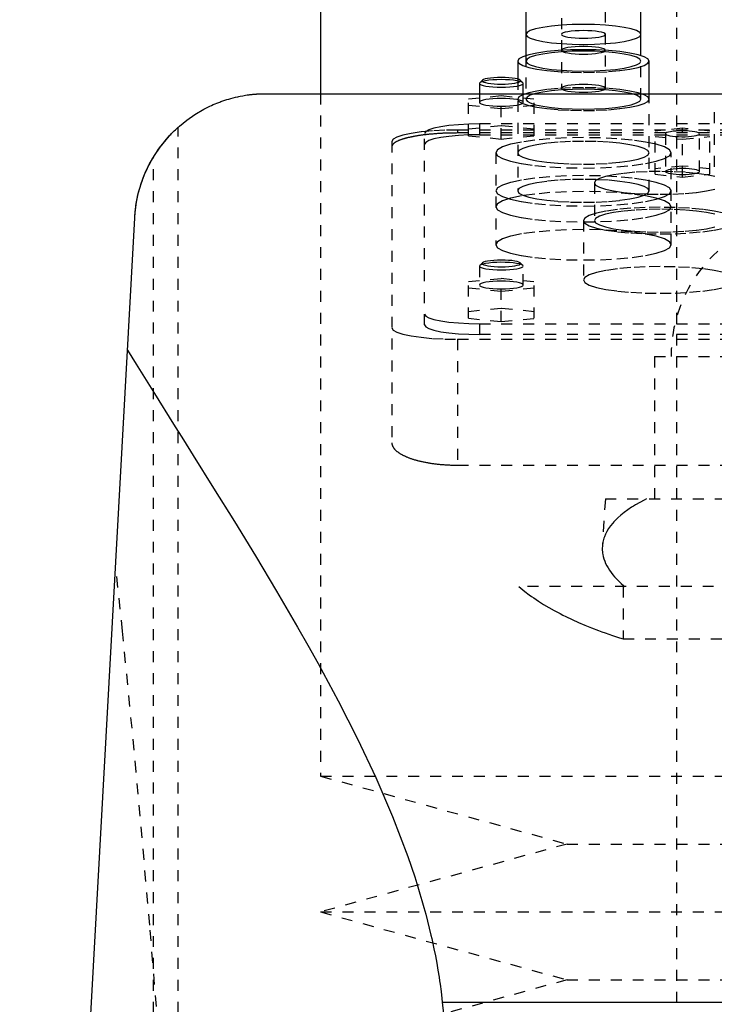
# Model space of a CAD drawing. Extents: x -120 to 120, y -1 to 1168.
# Tile 6 of 8: x -72 to -9, y 688 to 778. Entities that reach past the tile are written whole.
import ezdxf

# ---------------------------------------------------------------- set-up
doc = ezdxf.new("R2010")
doc.units = 0
doc.linetypes.add('DASHED', pattern=[2, 1, -1])
doc.layers.add('AM_0', color=7, linetype='CONTINUOUS')
doc.layers.add('AM_3', color=7, linetype='DASHED')

msp = doc.modelspace()

# ---------------------------------------------------------------- linework, layer by layer
at = {"layer": 'AM_0', "color": 7, "linetype": 'CONTINUOUS'}
for p, q in [((-45, 888.75), (-45, 771.5)), ((-26.25, 780.383), (-26.25, 774.978)), ((-15.75, 774.978), (-15.75, 780.383)), ((-27, 774.474), (-27, 772.835)), ((-15, 771.5), (-15, 774.474)), ((-30.469, 772.493), (-30.5, 772.432)), ((-30.5, 772.432), (-30.5, 771.5)), ((-30.223, 772.732), (-30.469, 772.493)), ((-26.531, 772.493), (-26.777, 772.732)), ((-26.5, 771.5), (-26.5, 772.432)), ((-50, 771.5), (50, 771.5)), ((-72.484, 569.6), (-61.982, 760.16)), ((-33.888, 688.559), (33.888, 688.559))]:
    msp.add_line(p, q, dxfattribs=at)
for points in [[(-15, 774.474), (-15.115, 774.677), (-15.457, 774.873), (-16.011, 775.053), (-16.757, 775.211), (-17.667, 775.34), (-18.704, 775.437), (-19.829, 775.496), (-21, 775.516), (-22.171, 775.496), (-23.296, 775.437), (-24.333, 775.34), (-25.243, 775.211), (-25.989, 775.053), (-26.543, 774.873), (-26.885, 774.677), (-27, 774.474)], [(-26.5, 772.432), (-26.539, 772.5), (-26.654, 772.566), (-26.841, 772.626), (-27.093, 772.679), (-27.399, 772.722), (-27.749, 772.754), (-28.127, 772.773), (-28.52, 772.779), (-28.913, 772.772), (-29.289, 772.751), (-29.634, 772.718), (-29.936, 772.674), (-30.181, 772.62), (-30.361, 772.559), (-30.469, 772.493)], [(-28.5, 772.982), (-28.846, 772.976), (-29.179, 772.959), (-29.484, 772.93), (-29.751, 772.891), (-29.968, 772.844), (-30.128, 772.79), (-30.223, 772.732)], [(-26.777, 772.732), (-26.872, 772.79), (-27.032, 772.844), (-27.249, 772.891), (-27.516, 772.93), (-27.821, 772.959), (-28.154, 772.976), (-28.5, 772.982)]]:
    msp.add_lwpolyline(points, dxfattribs=at)
for points in [[(-61.982, 760.16, 0), (-61.946, 760.638, 0), (-61.818, 761.58, 0), (-61.618, 762.502, 0), (-61.493, 762.953, 0), (-61.35, 763.396, 0), (-61.016, 764.258, 0), (-60.622, 765.083, 0), (-60.172, 765.867, 0), (-59.669, 766.607, 0), (-59.119, 767.3, 0), (-58.827, 767.629, 0), (-58.525, 767.945, 0), (-57.89, 768.541, 0), (-57.217, 769.087, 0), (-56.494, 769.591, 0), (-55.663, 770.08, 0), (-55.127, 770.35, 0), (-54.967, 770.424, 0), (-54.804, 770.497, 0), (-54.721, 770.532, 0), (-54.638, 770.568, 0), (-54.469, 770.637, 0), (-54.296, 770.705, 0), (-54.209, 770.738, 0), (-54.121, 770.77, 0), (-53.942, 770.834, 0), (-53.759, 770.896, 0), (-53.666, 770.926, 0), (-53.573, 770.956, 0), (-53.383, 771.013, 0), (-53.189, 771.069, 0), (-52.99, 771.122, 0), (-52.786, 771.172, 0), (-52.573, 771.221, 0), (-52.462, 771.245, 0), (-52.346, 771.268, 0), (-52.106, 771.314, 0), (-51.854, 771.356, 0), (-51.701, 771.379, 0), (-51.657, 771.385, 0), (-51.613, 771.391, 0), (-51.59, 771.394, 0), (-51.568, 771.397, 0), (-51.523, 771.403, 0), (-51.478, 771.409, 0), (-51.432, 771.414, 0), (-51.386, 771.42, 0), (-51.34, 771.425, 0), (-51.317, 771.428, 0), (-51.293, 771.43, 0), (-51.247, 771.435, 0), (-51.2, 771.44, 0), (-51.153, 771.444, 0), (-51.106, 771.449, 0), (-51.058, 771.453, 0), (-51.034, 771.455, 0), (-51.01, 771.457, 0), (-50.962, 771.461, 0), (-50.914, 771.465, 0), (-50.89, 771.467, 0), (-50.866, 771.469, 0), (-50.817, 771.472, 0), (-50.769, 771.475, 0), (-50.744, 771.477, 0), (-50.72, 771.478, 0), (-50.671, 771.481, 0), (-50.622, 771.484, 0), (-50.572, 771.486, 0), (-50.523, 771.489, 0), (-50.473, 771.491, 0), (-50.449, 771.492, 0), (-50.424, 771.493, 0), (-50.374, 771.494, 0), (-50.324, 771.496, 0), (-50.275, 771.497, 0), (-50.225, 771.498, 0), (-50.175, 771.499, 0), (-50.15, 771.499, 0), (-50.125, 771.499, 0), (-50.075, 771.5, 0), (-50.025, 771.5, 0), (-50, 771.5, 0)], [(-60.267, 765.713, 0), (-60.178, 765.857, 0), (-59.993, 766.143, 0), (-59.802, 766.422, 0), (-59.706, 766.557, 0), (-59.609, 766.688, 0), (-59.419, 766.935, 0), (-59.237, 767.16, 0), (-59.067, 767.36, 0), (-58.91, 767.538, 0), (-58.759, 767.702, 0), (-58.687, 767.779, 0), (-58.617, 767.852, 0), (-58.485, 767.986, 0), (-58.366, 768.103, 0), (-58.263, 768.202, 0), (-58.175, 768.284, 0), (-58.105, 768.349, 0), (-58.077, 768.375, 0), (-58.053, 768.397, 0), (-58.019, 768.427, 0), (-58.002, 768.442, 0), (-58, 768.444, 0)], [(-61.982, 760.16, 0), (-61.972, 760.323, 0), (-61.945, 760.648, 0), (-61.909, 760.972, 0), (-61.888, 761.134, 0), (-61.865, 761.295, 0), (-61.812, 761.617, 0), (-61.75, 761.937, 0), (-61.679, 762.255, 0), (-61.6, 762.572, 0), (-61.512, 762.886, 0), (-61.465, 763.042, 0), (-61.416, 763.197, 0), (-61.312, 763.506, 0), (-61.199, 763.812, 0), (-61.077, 764.115, 0), (-60.948, 764.414, 0), (-60.81, 764.709, 0), (-60.738, 764.856, 0), (-60.665, 765.001, 0), (-60.511, 765.289, 0), (-60.35, 765.572, 0), (-60.267, 765.713, 0)], [(-62.647, 748.09, 0), (-61.845, 746.794, 0), (-60.178, 744.119, 0), (-58.435, 741.339, 0), (-57.538, 739.912, 0), (-56.627, 738.461, 0), (-54.769, 735.491, 0), (-52.872, 732.435, 0), (-50.953, 729.298, 0), (-49.027, 726.088, 0), (-47.112, 722.808, 0), (-46.165, 721.143, 0), (-45.227, 719.464, 0), (-43.392, 716.06, 0), (-41.63, 712.599, 0), (-39.965, 709.079, 0), (-38.423, 705.5, 0), (-37.036, 701.859, 0), (-36.41, 700.014, 0), (-36.31, 699.705, 0), (-36.116, 699.085, 0), (-35.927, 698.464, 0), (-35.835, 698.152, 0), (-35.744, 697.84, 0), (-35.568, 697.215, 0), (-35.398, 696.587, 0), (-35.235, 695.957, 0), (-35.078, 695.326, 0), (-34.929, 694.692, 0), (-34.856, 694.374, 0), (-34.786, 694.056, 0), (-34.651, 693.418, 0), (-34.523, 692.777, 0), (-34.403, 692.135, 0), (-34.291, 691.49, 0), (-34.187, 690.842, 0), (-34.138, 690.518, 0), (-34.091, 690.193, 0), (-34.003, 689.541, 0), (-33.924, 688.887, 0), (-33.888, 688.559, 0)], [(-33.888, 688.559, 0), (-30.944, 662.64, 0), (-24.876, 617.984, 0), (-18.606, 583.2, 0), (-15.411, 569.6, 0)]]:
    msp.add_polyline3d(points, dxfattribs=at)
at = {"layer": 'AM_3', "color": 6, "linetype": 'DASHED'}
for p, q in [((-12.5, 1117.5), (-12.5, 396.5)), ((-23, 780.383), (-23, 771.986)), ((-19, 771.986), (-19, 780.383)), ((-26.25, 774.978), (-26.25, 771.001)), ((-15.75, 771.001), (-15.75, 774.978)), ((-27, 772.835), (-27, 762.63)), ((-45, 771.5), (-45, 709.2)), ((-31.5, 771.019), (-28.5, 771.32)), ((-30.5, 771.5), (-30.5, 770.709)), ((-28.5, 771.32), (-25.5, 771.019)), ((-28.5, 767.359), (-28.5, 771.32)), ((-26.5, 770.709), (-26.5, 771.5)), ((-15, 762.63), (-15, 771.5)), ((-31.5, 767.66), (-31.5, 771.019)), ((-28.5, 770.117), (-31.5, 770.417)), ((-25.5, 770.417), (-28.5, 770.117)), ((-25.5, 767.66), (-25.5, 771.019)), ((-9.048, 769.814), (-9.048, 764.791)), ((-28.5, 768.563), (-31.5, 768.262)), ((-30.5, 768.733), (-30.5, 767.748)), ((30.5, 768.733), (-30.5, 768.733)), ((-25.5, 768.262), (-28.5, 768.563)), ((-58, 569.6), (-58, 768.444)), ((-35.5, 750.383), (-35.5, 767.865)), ((32.5, 768.182), (-32.5, 768.182)), ((-32.5, 768.182), (-32.5, 767.91)), ((32.5, 767.91), (-32.5, 767.91)), ((-31.5, 767.66), (-28.5, 767.359)), ((-30.5, 767.748), (30.5, 767.748)), ((-28.5, 767.359), (-25.5, 767.66)), ((-11.95, 768.34), (-14.45, 768.089)), ((-14.45, 764.141), (-14.45, 768.089)), ((-13.5, 767.839), (-13.5, 764.392)), ((-11.95, 763.891), (-11.95, 768.34)), ((-9.45, 768.089), (-11.95, 768.34)), ((-10.4, 764.392), (-10.4, 767.839)), ((-9.45, 764.141), (-9.45, 768.089)), ((-38.5, 767.14), (-38.5, 739.634)), ((-14.45, 767.588), (-11.95, 767.337)), ((-11.95, 767.337), (-9.45, 767.588)), ((-29, 766.103), (-29, 757.706)), ((-13, 757.706), (-13, 766.103)), ((-60.267, 569.6), (-60.267, 765.713)), ((-11.95, 764.893), (-14.45, 764.642)), ((-14.45, 764.141), (-11.95, 763.891)), ((-9.45, 764.642), (-11.95, 764.893)), ((-11.95, 763.891), (-9.45, 764.141)), ((-20, 763.357), (-20, 759.91)), ((-21, 759.91), (-21, 754.494)), ((-30.223, 756.056), (-30.469, 755.817)), ((-26.531, 755.817), (-26.777, 756.056)), ((-30.469, 755.817), (-30.5, 755.756)), ((-30.5, 755.756), (-30.5, 754.032)), ((-26.5, 754.032), (-26.5, 755.756)), ((-31.5, 754.342), (-28.5, 754.643)), ((-31.5, 750.99), (-31.5, 754.342)), ((-28.5, 754.643), (-25.5, 754.342)), ((-28.5, 750.689), (-28.5, 754.643)), ((-25.5, 750.99), (-25.5, 754.342)), ((-28.5, 753.44), (-31.5, 753.741)), ((-25.5, 753.741), (-28.5, 753.44)), ((-28.5, 751.892), (-31.5, 751.591)), ((-25.5, 751.591), (-28.5, 751.892)), ((-31.5, 750.99), (-28.5, 750.689)), ((-28.5, 750.689), (-25.5, 750.99)), ((-30.5, 750.5), (-30.5, 749.515)), ((-30.5, 750.5), (30.5, 750.5)), ((-32.5, 749.081), (32.5, 749.081)), ((-32.5, 749.081), (-32.5, 737.586)), ((30.5, 749.515), (-30.5, 749.515)), ((-14.5, 747.5), (-14.5, 734.5)), ((-14.5, 747.5), (14.5, 747.5)), ((-32.5, 737.586), (32.5, 737.586)), ((-19, 734.5), (-19.272, 730.154)), ((-19, 734.5), (19, 734.5)), ((26.891, 726.5), (-26.891, 726.5)), ((-17.375, 726.5), (-17.375, 721.733)), ((-17.375, 721.733), (17.375, 721.733)), ((-45, 709.2), (-22.5, 703)), ((-45, 709.2), (45, 709.2)), ((-22.5, 703), (-45, 696.8)), ((-22.5, 703), (22.5, 703)), ((-45, 696.8), (-22.5, 690.6)), ((-45, 696.8), (45, 696.8)), ((-22.5, 690.6), (-45, 684.4)), ((-22.5, 690.6), (22.5, 690.6))]:
    msp.add_line(p, q, dxfattribs=at)
for points in [[(-26.25, 776.91), (-26.149, 776.732), (-25.85, 776.561), (-25.365, 776.403), (-24.712, 776.265), (-23.917, 776.152), (-23.009, 776.068), (-22.024, 776.016), (-21, 775.998), (-19.976, 776.016), (-18.991, 776.068), (-18.083, 776.152), (-17.288, 776.265), (-16.635, 776.403), (-16.15, 776.561), (-15.851, 776.732), (-15.75, 776.91), (-15.851, 777.088), (-16.15, 777.259), (-16.635, 777.416), (-17.288, 777.555), (-18.083, 777.668), (-18.991, 777.752), (-19.976, 777.804), (-21, 777.822), (-22.024, 777.804), (-23.009, 777.752), (-23.917, 777.668), (-24.712, 777.555), (-25.365, 777.416), (-25.85, 777.259), (-26.149, 777.088)], [(-23, 776.91), (-22.962, 776.842), (-22.848, 776.777), (-22.663, 776.717), (-22.414, 776.664), (-22.111, 776.621), (-21.765, 776.589), (-21.39, 776.569), (-21, 776.563), (-20.61, 776.569), (-20.235, 776.589), (-19.889, 776.621), (-19.586, 776.664), (-19.337, 776.717), (-19.152, 776.777), (-19.038, 776.842), (-19, 776.91), (-19.038, 776.978), (-19.152, 777.043), (-19.337, 777.103), (-19.586, 777.155), (-19.889, 777.199), (-20.235, 777.231), (-20.61, 777.251), (-21, 777.257), (-21.39, 777.251), (-21.765, 777.231), (-22.111, 777.199), (-22.414, 777.155), (-22.663, 777.103), (-22.848, 777.043), (-22.962, 776.978)], [(-23, 775.459), (-22.962, 775.391), (-22.848, 775.326), (-22.663, 775.266), (-22.414, 775.213), (-22.111, 775.17), (-21.765, 775.138), (-21.39, 775.118), (-21, 775.112), (-20.61, 775.118), (-20.235, 775.138), (-19.889, 775.17), (-19.586, 775.213), (-19.337, 775.266), (-19.152, 775.326), (-19.038, 775.391), (-19, 775.459), (-19.038, 775.527), (-19.152, 775.592), (-19.337, 775.652), (-19.586, 775.704), (-19.889, 775.748), (-20.235, 775.78), (-20.61, 775.799), (-21, 775.806), (-21.39, 775.799), (-21.765, 775.78), (-22.111, 775.748), (-22.414, 775.704), (-22.663, 775.652), (-22.848, 775.592), (-22.962, 775.527)], [(-26.25, 774.474), (-26.149, 774.296), (-25.85, 774.125), (-25.365, 773.968), (-24.712, 773.829), (-23.917, 773.716), (-23.009, 773.632), (-22.024, 773.58), (-21, 773.562), (-19.976, 773.58), (-18.991, 773.632), (-18.083, 773.716), (-17.288, 773.829), (-16.635, 773.968), (-16.15, 774.125), (-15.851, 774.296), (-15.75, 774.474), (-15.851, 774.652), (-16.15, 774.823), (-16.635, 774.981), (-17.288, 775.119), (-18.083, 775.232), (-18.991, 775.316), (-19.976, 775.368), (-21, 775.386), (-22.024, 775.368), (-23.009, 775.316), (-23.917, 775.232), (-24.712, 775.119), (-25.365, 774.981), (-25.85, 774.823), (-26.149, 774.652)], [(-23, 771.986), (-22.962, 771.918), (-22.848, 771.853), (-22.663, 771.793), (-22.414, 771.74), (-22.111, 771.697), (-21.765, 771.665), (-21.39, 771.645), (-21, 771.639), (-20.61, 771.645), (-20.235, 771.665), (-19.889, 771.697), (-19.586, 771.74), (-19.337, 771.793), (-19.152, 771.853), (-19.038, 771.918), (-19, 771.986), (-19.038, 772.054), (-19.152, 772.119), (-19.337, 772.179), (-19.586, 772.231), (-19.889, 772.275), (-20.235, 772.307), (-20.61, 772.326), (-21, 772.333), (-21.39, 772.326), (-21.765, 772.307), (-22.111, 772.275), (-22.414, 772.231), (-22.663, 772.179), (-22.848, 772.119), (-22.962, 772.054)], [(-27, 771.001), (-26.885, 770.798), (-26.543, 770.602), (-25.989, 770.422), (-25.243, 770.264), (-24.333, 770.135), (-23.296, 770.038), (-22.171, 769.979), (-21, 769.959), (-19.829, 769.979), (-18.704, 770.038), (-17.667, 770.135), (-16.757, 770.264), (-16.011, 770.422), (-15.457, 770.602), (-15.115, 770.798), (-15, 771.001), (-15.115, 771.204), (-15.457, 771.4), (-16.011, 771.58), (-16.757, 771.738), (-17.667, 771.867), (-18.704, 771.964), (-19.829, 772.023), (-21, 772.043), (-22.171, 772.023), (-23.296, 771.964), (-24.333, 771.867), (-25.243, 771.738), (-25.989, 771.58), (-26.543, 771.4), (-26.885, 771.204)], [(-26.25, 771.001), (-26.149, 770.823), (-25.85, 770.652), (-25.365, 770.495), (-24.712, 770.356), (-23.917, 770.243), (-23.009, 770.159), (-22.024, 770.107), (-21, 770.089), (-19.976, 770.107), (-18.991, 770.159), (-18.083, 770.243), (-17.288, 770.356), (-16.635, 770.495), (-16.15, 770.652), (-15.851, 770.823), (-15.75, 771.001), (-15.851, 771.179), (-16.15, 771.35), (-16.635, 771.508), (-17.288, 771.646), (-18.083, 771.759), (-18.991, 771.843), (-19.976, 771.895), (-21, 771.913), (-22.024, 771.895), (-23.009, 771.843), (-23.917, 771.759), (-24.712, 771.646), (-25.365, 771.508), (-25.85, 771.35), (-26.149, 771.179)], [(-29, 766.103), (-28.846, 765.832), (-28.391, 765.572), (-27.652, 765.331), (-26.657, 765.121), (-25.445, 764.948), (-24.061, 764.82), (-22.561, 764.741), (-21, 764.714), (-19.439, 764.741), (-17.939, 764.82), (-16.555, 764.948), (-15.343, 765.121), (-14.348, 765.331), (-13.609, 765.572), (-13.154, 765.832), (-13, 766.103), (-13.154, 766.374), (-13.609, 766.635), (-14.348, 766.875), (-15.343, 767.085), (-16.555, 767.258), (-17.939, 767.387), (-19.439, 767.466), (-21, 767.492), (-22.561, 767.466), (-24.061, 767.387), (-25.445, 767.258), (-26.657, 767.085), (-27.652, 766.875), (-28.391, 766.635), (-28.846, 766.374)], [(-27, 766.103), (-26.885, 765.9), (-26.543, 765.704), (-25.989, 765.524), (-25.243, 765.366), (-24.333, 765.237), (-23.296, 765.141), (-22.171, 765.081), (-21, 765.061), (-19.829, 765.081), (-18.704, 765.141), (-17.667, 765.237), (-16.757, 765.366), (-16.011, 765.524), (-15.457, 765.704), (-15.115, 765.9), (-15, 766.103), (-15.115, 766.306), (-15.457, 766.502), (-16.011, 766.682), (-16.757, 766.84), (-17.667, 766.969), (-18.704, 767.066), (-19.829, 767.125), (-21, 767.145), (-22.171, 767.125), (-23.296, 767.066), (-24.333, 766.969), (-25.243, 766.84), (-25.989, 766.682), (-26.543, 766.502), (-26.885, 766.306)], [(-10.4, 764.392), (-10.43, 764.444), (-10.518, 764.495), (-10.661, 764.541), (-10.854, 764.582), (-11.089, 764.616), (-11.357, 764.641), (-11.648, 764.656), (-11.95, 764.661), (-12.252, 764.656), (-12.543, 764.641), (-12.811, 764.616), (-13.046, 764.582), (-13.239, 764.541), (-13.382, 764.495), (-13.47, 764.444), (-13.5, 764.392), (-13.47, 764.339), (-13.382, 764.289), (-13.239, 764.242), (-13.046, 764.202), (-12.811, 764.168), (-12.543, 764.143), (-12.252, 764.128), (-11.95, 764.123), (-11.648, 764.128), (-11.357, 764.143), (-11.089, 764.168), (-10.854, 764.202), (-10.661, 764.242), (-10.518, 764.289), (-10.43, 764.339)], [(-29, 762.63), (-28.846, 762.359), (-28.391, 762.099), (-27.652, 761.858), (-26.657, 761.648), (-25.445, 761.475), (-24.061, 761.347), (-22.561, 761.268), (-21, 761.241), (-19.439, 761.268), (-17.939, 761.347), (-16.555, 761.475), (-15.343, 761.648), (-14.348, 761.858), (-13.609, 762.099), (-13.154, 762.359), (-13, 762.63), (-13.154, 762.901), (-13.609, 763.162), (-14.348, 763.402), (-15.343, 763.613), (-16.555, 763.785), (-17.939, 763.914), (-19.439, 763.993), (-21, 764.019), (-22.561, 763.993), (-24.061, 763.914), (-25.445, 763.785), (-26.657, 763.613), (-27.652, 763.402), (-28.391, 763.162), (-28.846, 762.901)], [(-27, 762.63), (-26.885, 762.427), (-26.543, 762.231), (-25.989, 762.051), (-25.243, 761.893), (-24.333, 761.764), (-23.296, 761.668), (-22.171, 761.608), (-21, 761.588), (-19.829, 761.608), (-18.704, 761.668), (-17.667, 761.764), (-16.757, 761.893), (-16.011, 762.051), (-15.457, 762.231), (-15.115, 762.427), (-15, 762.63), (-15.115, 762.833), (-15.457, 763.029), (-16.011, 763.209), (-16.757, 763.367), (-17.667, 763.496), (-18.704, 763.593), (-19.829, 763.652), (-21, 763.672), (-22.171, 763.652), (-23.296, 763.593), (-24.333, 763.496), (-25.243, 763.367), (-25.989, 763.209), (-26.543, 763.029), (-26.885, 762.833)], [(-29, 761.179), (-28.846, 760.908), (-28.391, 760.648), (-27.652, 760.408), (-26.657, 760.197), (-25.445, 760.024), (-24.061, 759.896), (-22.561, 759.817), (-21, 759.79), (-19.439, 759.817), (-17.939, 759.896), (-16.555, 760.024), (-15.343, 760.197), (-14.348, 760.408), (-13.609, 760.648), (-13.154, 760.908), (-13, 761.179), (-13.154, 761.45), (-13.609, 761.711), (-14.348, 761.951), (-15.343, 762.162), (-16.555, 762.334), (-17.939, 762.463), (-19.439, 762.542), (-21, 762.568), (-22.561, 762.542), (-24.061, 762.463), (-25.445, 762.334), (-26.657, 762.162), (-27.652, 761.951), (-28.391, 761.711), (-28.846, 761.45)], [(-29, 757.706), (-28.846, 757.435), (-28.391, 757.175), (-27.652, 756.935), (-26.657, 756.724), (-25.445, 756.551), (-24.061, 756.423), (-22.561, 756.344), (-21, 756.317), (-19.439, 756.344), (-17.939, 756.423), (-16.555, 756.551), (-15.343, 756.724), (-14.348, 756.935), (-13.609, 757.175), (-13.154, 757.435), (-13, 757.706), (-13.154, 757.977), (-13.609, 758.238), (-14.348, 758.478), (-15.343, 758.689), (-16.555, 758.861), (-17.939, 758.99), (-19.439, 759.069), (-21, 759.096), (-22.561, 759.069), (-24.061, 758.99), (-25.445, 758.861), (-26.657, 758.689), (-27.652, 758.478), (-28.391, 758.238), (-28.846, 757.977)]]:
    msp.add_lwpolyline(points, close=True, dxfattribs=at)
for points in [[(-27, 774.474), (-26.885, 774.271), (-26.543, 774.075), (-25.989, 773.895), (-25.243, 773.737), (-24.333, 773.608), (-23.296, 773.511), (-22.171, 773.452), (-21, 773.432), (-19.829, 773.452), (-18.704, 773.511), (-17.667, 773.608), (-16.757, 773.737), (-16.011, 773.895), (-15.457, 774.075), (-15.115, 774.271), (-15, 774.474)], [(-30.5, 772.432), (-30.462, 772.364), (-30.348, 772.299), (-30.163, 772.239), (-29.914, 772.187), (-29.611, 772.143), (-29.265, 772.111), (-28.89, 772.092), (-28.5, 772.085), (-28.11, 772.092), (-27.735, 772.111), (-27.389, 772.143), (-27.086, 772.187), (-26.837, 772.239), (-26.652, 772.299), (-26.538, 772.364), (-26.5, 772.432)], [(-30.223, 772.732), (-30.25, 772.673), (-30.211, 772.615), (-30.108, 772.559), (-29.945, 772.507), (-29.727, 772.462), (-29.463, 772.425), (-29.163, 772.397), (-28.838, 772.38), (-28.5, 772.375), (-28.162, 772.38), (-27.837, 772.397), (-27.537, 772.425), (-27.273, 772.462), (-27.055, 772.507), (-26.892, 772.559), (-26.789, 772.615), (-26.75, 772.673), (-26.777, 772.732)], [(-28.5, 771.056), (-28.89, 771.049), (-29.265, 771.03), (-29.611, 770.998), (-29.914, 770.954), (-30.163, 770.902), (-30.348, 770.842), (-30.462, 770.777), (-30.5, 770.709), (-30.462, 770.641), (-30.348, 770.576), (-30.163, 770.516), (-29.914, 770.463), (-29.611, 770.42), (-29.265, 770.388), (-28.89, 770.368), (-28.5, 770.362), (-28.11, 770.368), (-27.735, 770.388), (-27.389, 770.42), (-27.086, 770.463), (-26.837, 770.516), (-26.652, 770.576), (-26.538, 770.641), (-26.5, 770.709)], [(-26.5, 770.709), (-26.538, 770.777), (-26.652, 770.842), (-26.837, 770.902), (-27.086, 770.954), (-27.389, 770.998), (-27.735, 771.03), (-28.11, 771.049), (-28.5, 771.056)], [(-30.5, 768.733), (-31.475, 768.716), (-32.413, 768.667), (-33.278, 768.587), (-34.036, 768.479), (-34.657, 768.347), (-35.119, 768.197), (-35.404, 768.034), (-35.5, 767.865)], [(-32.5, 768.182), (-33.671, 768.162), (-34.796, 768.103), (-35.833, 768.007), (-36.743, 767.877), (-37.489, 767.719), (-38.043, 767.539), (-38.385, 767.344), (-38.5, 767.14)], [(-30.5, 767.748), (-31.475, 767.732), (-32.413, 767.682), (-33.278, 767.602), (-34.036, 767.494), (-34.657, 767.362), (-35.119, 767.212), (-35.404, 767.049), (-35.5, 766.88)], [(-13.411, 767.749), (-13.281, 767.701), (-13.099, 767.658), (-12.871, 767.622), (-12.608, 767.595), (-12.319, 767.577), (-12.015, 767.57), (-11.709, 767.573), (-11.413, 767.586), (-11.137, 767.61), (-10.893, 767.642), (-10.691, 767.682), (-10.537, 767.728), (-10.439, 767.778), (-10.401, 767.831), (-10.422, 767.884), (-10.504, 767.936), (-10.642, 767.983), (-10.831, 768.025), (-11.064, 768.06), (-11.332, 768.086), (-11.624, 768.102), (-11.928, 768.108), (-12.234, 768.103), (-12.528, 768.088), (-12.8, 768.064), (-13.038, 768.03), (-13.234, 767.989), (-13.38, 767.943), (-13.47, 767.892), (-13.5, 767.839)], [(-13.5, 767.839), (-13.478, 767.793), (-13.411, 767.749)], [(-9.011, 763.936), (-9.757, 764.094), (-10.667, 764.223), (-11.704, 764.32), (-12.829, 764.379), (-14, 764.399), (-15.171, 764.379), (-16.296, 764.32), (-17.333, 764.223), (-18.243, 764.094), (-18.989, 763.936), (-19.543, 763.756), (-19.885, 763.56), (-20, 763.357), (-19.885, 763.154), (-19.543, 762.958), (-18.989, 762.778), (-18.243, 762.62), (-17.333, 762.491), (-16.296, 762.394), (-15.171, 762.335), (-14, 762.315), (-12.829, 762.335), (-11.704, 762.394), (-10.667, 762.491), (-9.757, 762.62), (-9.011, 762.778)], [(-8.18, 760.586), (-9.05, 760.77), (-10.111, 760.921), (-11.321, 761.033), (-12.634, 761.102), (-14, 761.126), (-15.366, 761.102), (-16.679, 761.033), (-17.889, 760.921), (-18.95, 760.77), (-19.82, 760.586), (-20.467, 760.375), (-20.865, 760.147), (-21, 759.91), (-20.865, 759.673), (-20.467, 759.445), (-19.82, 759.235), (-18.95, 759.051), (-17.889, 758.9), (-16.679, 758.787), (-15.366, 758.718), (-14, 758.695), (-12.634, 758.718), (-11.321, 758.787), (-10.111, 758.9), (-9.05, 759.051), (-8.18, 759.235)], [(-9.011, 760.489), (-9.757, 760.647), (-10.667, 760.777), (-11.704, 760.873), (-12.829, 760.932), (-14, 760.952), (-15.171, 760.932), (-16.296, 760.873), (-17.333, 760.777), (-18.243, 760.647), (-18.989, 760.489), (-19.543, 760.309), (-19.885, 760.113), (-20, 759.91), (-19.885, 759.707), (-19.543, 759.511), (-18.989, 759.331), (-18.243, 759.173), (-17.333, 759.044), (-16.296, 758.948), (-15.171, 758.888), (-14, 758.868), (-12.829, 758.888), (-11.704, 758.948), (-10.667, 759.044), (-9.757, 759.173), (-9.011, 759.331)], [(-30.5, 755.756), (-30.461, 755.688), (-30.347, 755.622), (-30.161, 755.562), (-29.911, 755.51), (-29.606, 755.466), (-29.259, 755.434), (-28.882, 755.415), (-28.49, 755.408), (-28.099, 755.416), (-27.723, 755.436), (-27.378, 755.468), (-27.075, 755.512), (-26.828, 755.565), (-26.646, 755.626), (-26.535, 755.691), (-26.5, 755.759), (-26.543, 755.827), (-26.661, 755.892), (-26.85, 755.952), (-27.103, 756.004), (-27.41, 756.047), (-27.76, 756.078), (-28.138, 756.097), (-28.53, 756.103), (-28.92, 756.095), (-29.295, 756.074), (-29.639, 756.041), (-29.938, 755.997), (-30.183, 755.944), (-30.362, 755.883), (-30.469, 755.817)], [(-30.223, 756.056), (-30.25, 755.996), (-30.21, 755.937), (-30.105, 755.881), (-29.939, 755.829), (-29.718, 755.784), (-29.451, 755.747), (-29.147, 755.72), (-28.819, 755.703), (-28.479, 755.698), (-28.139, 755.705), (-27.813, 755.722), (-27.513, 755.751), (-27.251, 755.789), (-27.037, 755.835), (-26.878, 755.888), (-26.781, 755.945), (-26.75, 756.004), (-26.785, 756.063), (-26.886, 756.12), (-27.049, 756.172), (-27.266, 756.217), (-27.531, 756.255), (-27.833, 756.283), (-28.16, 756.3), (-28.5, 756.306)], [(-28.5, 756.306), (-28.846, 756.3), (-29.179, 756.282), (-29.484, 756.253), (-29.751, 756.214), (-29.968, 756.167), (-30.128, 756.114), (-30.223, 756.056)], [(-8.18, 755.169), (-9.05, 755.353), (-10.111, 755.505), (-11.321, 755.617), (-12.634, 755.686), (-14, 755.71), (-15.366, 755.686), (-16.679, 755.617), (-17.889, 755.505), (-18.95, 755.353), (-19.82, 755.169), (-20.467, 754.959), (-20.865, 754.731), (-21, 754.494), (-20.865, 754.257), (-20.467, 754.029), (-19.82, 753.819), (-18.95, 753.634), (-17.889, 753.483), (-16.679, 753.371), (-15.366, 753.302), (-14, 753.278), (-12.634, 753.302), (-11.321, 753.371), (-10.111, 753.483), (-9.05, 753.634), (-8.18, 753.819)], [(-28.5, 754.38), (-28.89, 754.373), (-29.265, 754.353), (-29.611, 754.321), (-29.914, 754.278), (-30.163, 754.225), (-30.348, 754.165), (-30.462, 754.1), (-30.5, 754.032), (-30.462, 753.965), (-30.348, 753.899), (-30.163, 753.839), (-29.914, 753.787), (-29.611, 753.744), (-29.265, 753.711), (-28.89, 753.692), (-28.5, 753.685), (-28.11, 753.692), (-27.735, 753.711), (-27.389, 753.744), (-27.086, 753.787), (-26.837, 753.839), (-26.652, 753.899), (-26.538, 753.965), (-26.5, 754.032)], [(-26.5, 754.032), (-26.538, 754.1), (-26.652, 754.165), (-26.837, 754.225), (-27.086, 754.278), (-27.389, 754.321), (-27.735, 754.353), (-28.11, 754.373), (-28.5, 754.38)], [(-35.5, 751.368), (-35.404, 751.199), (-35.119, 751.036), (-34.657, 750.886), (-34.036, 750.754), (-33.278, 750.646), (-32.413, 750.566), (-31.475, 750.517), (-30.5, 750.5)], [(-38.5, 750.123), (-38.385, 749.92), (-38.043, 749.724), (-37.489, 749.544), (-36.743, 749.386), (-35.833, 749.257), (-34.796, 749.16), (-33.671, 749.101), (-32.5, 749.081)], [(-35.5, 750.383), (-35.404, 750.214), (-35.119, 750.051), (-34.657, 749.901), (-34.036, 749.769), (-33.278, 749.662), (-32.413, 749.581), (-31.475, 749.532), (-30.5, 749.515)]]:
    msp.add_lwpolyline(points, dxfattribs=at)
for points in [[(-32.5, 767.91, 0), (-32.542, 767.91, 0), (-32.626, 767.909, 0), (-32.711, 767.909, 0), (-32.753, 767.909, 0), (-32.795, 767.908, 0), (-32.881, 767.907, 0), (-32.966, 767.906, 0), (-33.052, 767.904, 0), (-33.137, 767.903, 0), (-33.223, 767.901, 0), (-33.266, 767.9, 0), (-33.309, 767.898, 0), (-33.396, 767.896, 0), (-33.482, 767.893, 0), (-33.568, 767.89, 0), (-33.654, 767.887, 0), (-33.74, 767.883, 0), (-33.783, 767.881, 0), (-33.826, 767.879, 0), (-33.912, 767.875, 0), (-33.998, 767.87, 0), (-34.041, 767.868, 0), (-34.083, 767.866, 0), (-34.168, 767.861, 0), (-34.253, 767.855, 0), (-34.296, 767.853, 0), (-34.338, 767.85, 0), (-34.422, 767.844, 0), (-34.506, 767.838, 0), (-34.59, 767.832, 0), (-34.673, 767.825, 0), (-34.756, 767.818, 0), (-34.797, 767.815, 0), (-34.838, 767.811, 0), (-34.919, 767.804, 0), (-35.001, 767.796, 0), (-35.081, 767.789, 0), (-35.161, 767.781, 0), (-35.24, 767.772, 0), (-35.28, 767.768, 0), (-35.319, 767.764, 0), (-35.397, 767.755, 0), (-35.474, 767.746, 0), (-35.551, 767.737, 0), (-35.626, 767.727, 0), (-35.701, 767.717, 0), (-35.738, 767.713, 0), (-35.775, 767.708, 0), (-35.849, 767.697, 0), (-35.921, 767.687, 0), (-35.992, 767.677, 0), (-36.063, 767.666, 0), (-36.133, 767.655, 0), (-36.167, 767.65, 0), (-36.201, 767.644, 0), (-36.269, 767.633, 0), (-36.336, 767.621, 0), (-36.401, 767.61, 0), (-36.466, 767.598, 0), (-36.529, 767.586, 0), (-36.561, 767.58, 0), (-36.592, 767.574, 0), (-36.653, 767.562, 0), (-36.714, 767.55, 0), (-36.743, 767.544, 0), (-36.773, 767.537, 0), (-36.832, 767.525, 0), (-36.89, 767.512, 0), (-36.918, 767.505, 0), (-36.947, 767.499, 0), (-37.004, 767.485, 0), (-37.06, 767.472, 0), (-37.115, 767.458, 0), (-37.17, 767.444, 0), (-37.224, 767.43, 0), (-37.25, 767.423, 0), (-37.277, 767.415, 0), (-37.329, 767.401, 0), (-37.38, 767.386, 0), (-37.43, 767.371, 0), (-37.48, 767.356, 0), (-37.528, 767.34, 0), (-37.552, 767.332, 0), (-37.576, 767.325, 0), (-37.622, 767.309, 0), (-37.668, 767.293, 0), (-37.712, 767.277, 0), (-37.755, 767.26, 0), (-37.797, 767.244, 0), (-37.818, 767.236, 0), (-37.839, 767.227, 0), (-37.878, 767.211, 0), (-37.917, 767.194, 0), (-37.955, 767.177, 0), (-37.991, 767.16, 0), (-38.026, 767.142, 0), (-38.044, 767.134, 0), (-38.06, 767.125, 0), (-38.093, 767.107, 0), (-38.125, 767.09, 0), (-38.155, 767.072, 0), (-38.184, 767.054, 0), (-38.212, 767.036, 0), (-38.225, 767.027, 0), (-38.238, 767.018, 0), (-38.264, 767, 0), (-38.288, 766.982, 0), (-38.299, 766.973, 0), (-38.31, 766.964, 0), (-38.332, 766.946, 0), (-38.352, 766.928, 0), (-38.361, 766.919, 0), (-38.371, 766.909, 0), (-38.388, 766.891, 0), (-38.404, 766.873, 0), (-38.419, 766.854, 0), (-38.433, 766.836, 0), (-38.445, 766.818, 0), (-38.451, 766.808, 0), (-38.456, 766.799, 0), (-38.466, 766.781, 0), (-38.475, 766.762, 0), (-38.482, 766.744, 0), (-38.488, 766.726, 0), (-38.493, 766.708, 0), (-38.495, 766.699, 0), (-38.496, 766.689, 0), (-38.499, 766.671, 0), (-38.5, 766.653, 0), (-38.5, 766.644, 0)], [(-38.5, 739.634, 0), (-38.5, 739.62, 0), (-38.499, 739.592, 0), (-38.496, 739.563, 0), (-38.495, 739.549, 0), (-38.493, 739.535, 0), (-38.488, 739.506, 0), (-38.482, 739.478, 0), (-38.475, 739.449, 0), (-38.467, 739.42, 0), (-38.457, 739.391, 0), (-38.452, 739.377, 0), (-38.446, 739.362, 0), (-38.434, 739.333, 0), (-38.42, 739.304, 0), (-38.405, 739.275, 0), (-38.389, 739.246, 0), (-38.372, 739.217, 0), (-38.363, 739.203, 0), (-38.354, 739.188, 0), (-38.334, 739.159, 0), (-38.313, 739.13, 0), (-38.301, 739.116, 0), (-38.29, 739.101, 0), (-38.266, 739.073, 0), (-38.241, 739.044, 0), (-38.228, 739.03, 0), (-38.215, 739.015, 0), (-38.188, 738.987, 0), (-38.159, 738.958, 0), (-38.129, 738.93, 0), (-38.098, 738.902, 0), (-38.065, 738.874, 0), (-38.048, 738.86, 0), (-38.032, 738.846, 0), (-37.997, 738.818, 0), (-37.961, 738.791, 0), (-37.923, 738.764, 0), (-37.885, 738.736, 0), (-37.845, 738.709, 0), (-37.825, 738.696, 0), (-37.805, 738.683, 0), (-37.763, 738.656, 0), (-37.72, 738.63, 0), (-37.676, 738.604, 0), (-37.631, 738.578, 0), (-37.584, 738.552, 0), (-37.561, 738.54, 0), (-37.537, 738.527, 0), (-37.489, 738.502, 0), (-37.44, 738.477, 0), (-37.39, 738.453, 0), (-37.339, 738.429, 0), (-37.287, 738.405, 0), (-37.261, 738.393, 0), (-37.234, 738.381, 0), (-37.181, 738.358, 0), (-37.126, 738.335, 0), (-37.071, 738.313, 0), (-37.015, 738.291, 0), (-36.959, 738.269, 0), (-36.93, 738.258, 0), (-36.902, 738.247, 0), (-36.844, 738.226, 0), (-36.785, 738.205, 0), (-36.756, 738.195, 0), (-36.726, 738.185, 0), (-36.666, 738.165, 0), (-36.605, 738.145, 0), (-36.574, 738.135, 0), (-36.543, 738.125, 0), (-36.479, 738.106, 0), (-36.415, 738.086, 0), (-36.349, 738.067, 0), (-36.283, 738.048, 0), (-36.215, 738.03, 0), (-36.181, 738.021, 0), (-36.147, 738.012, 0), (-36.077, 737.994, 0), (-36.007, 737.976, 0), (-35.935, 737.958, 0), (-35.863, 737.941, 0), (-35.79, 737.925, 0), (-35.753, 737.916, 0), (-35.716, 737.908, 0), (-35.641, 737.892, 0), (-35.565, 737.876, 0), (-35.488, 737.861, 0), (-35.411, 737.846, 0), (-35.333, 737.831, 0), (-35.294, 737.824, 0), (-35.254, 737.817, 0), (-35.175, 737.803, 0), (-35.094, 737.79, 0), (-35.014, 737.776, 0), (-34.932, 737.764, 0), (-34.851, 737.752, 0), (-34.809, 737.746, 0), (-34.768, 737.74, 0), (-34.685, 737.728, 0), (-34.602, 737.717, 0), (-34.518, 737.707, 0), (-34.434, 737.697, 0), (-34.349, 737.687, 0), (-34.306, 737.682, 0), (-34.264, 737.678, 0), (-34.178, 737.669, 0), (-34.093, 737.66, 0), (-34.05, 737.656, 0), (-34.007, 737.653, 0), (-33.921, 737.645, 0), (-33.834, 737.638, 0), (-33.791, 737.635, 0), (-33.748, 737.631, 0), (-33.661, 737.625, 0), (-33.575, 737.62, 0), (-33.488, 737.614, 0), (-33.401, 737.61, 0), (-33.315, 737.605, 0), (-33.271, 737.603, 0), (-33.228, 737.601, 0), (-33.142, 737.598, 0), (-33.055, 737.595, 0), (-32.969, 737.593, 0), (-32.883, 737.59, 0), (-32.797, 737.589, 0), (-32.755, 737.588, 0), (-32.712, 737.587, 0), (-32.627, 737.587, 0), (-32.542, 737.586, 0), (-32.5, 737.586, 0)], [(-15.238, 734.5, 0), (-15.449, 734.396, 0), (-15.856, 734.183, 0), (-16.244, 733.964, 0), (-16.429, 733.852, 0), (-16.61, 733.739, 0), (-16.954, 733.508, 0), (-17.275, 733.273, 0), (-17.573, 733.034, 0), (-17.847, 732.791, 0), (-18.096, 732.544, 0), (-18.212, 732.421, 0), (-18.322, 732.296, 0), (-18.522, 732.046, 0), (-18.698, 731.795, 0), (-18.849, 731.543, 0), (-18.977, 731.292, 0), (-19.08, 731.043, 0), (-19.124, 730.918, 0), (-19.162, 730.794, 0), (-19.222, 730.541, 0), (-19.261, 730.284, 0), (-19.272, 730.154, 0)], [(-19.272, 730.154, 0), (-19.276, 730.053, 0), (-19.275, 729.85, 0), (-19.26, 729.646, 0), (-19.247, 729.543, 0), (-19.231, 729.44, 0), (-19.187, 729.234, 0), (-19.129, 729.027, 0), (-19.057, 728.819, 0), (-18.97, 728.612, 0), (-18.868, 728.404, 0), (-18.812, 728.301, 0), (-18.752, 728.198, 0), (-18.622, 727.992, 0), (-18.478, 727.787, 0), (-18.32, 727.583, 0), (-18.148, 727.381, 0), (-17.963, 727.181, 0), (-17.865, 727.082, 0), (-17.764, 726.984, 0), (-17.553, 726.788, 0), (-17.33, 726.595, 0), (-17.213, 726.5, 0)], [(-59.995, 688.173, 0), (-60.603, 695.589, 0), (-61.836, 709.583, 0), (-63.093, 722.445, 0), (-63.73, 728.445, 0)], [(-26.891, 726.5, 0), (-26.716, 726.351, 0), (-26.347, 726.054, 0), (-25.954, 725.758, 0), (-25.75, 725.61, 0), (-25.539, 725.463, 0), (-25.101, 725.17, 0), (-24.642, 724.88, 0), (-24.16, 724.594, 0), (-23.658, 724.312, 0), (-23.136, 724.035, 0), (-22.868, 723.898, 0), (-22.594, 723.762, 0), (-22.035, 723.496, 0), (-21.457, 723.236, 0), (-20.864, 722.983, 0), (-20.256, 722.737, 0), (-19.635, 722.499, 0), (-19.319, 722.384, 0), (-19.001, 722.27, 0), (-18.357, 722.048, 0), (-17.704, 721.836, 0), (-17.375, 721.733, 0)]]:
    msp.add_polyline3d(points, dxfattribs=at)
msp.add_arc((0, 747.5), 13, 0, 180, dxfattribs=at)

doc.saveas('drawing.dxf')
